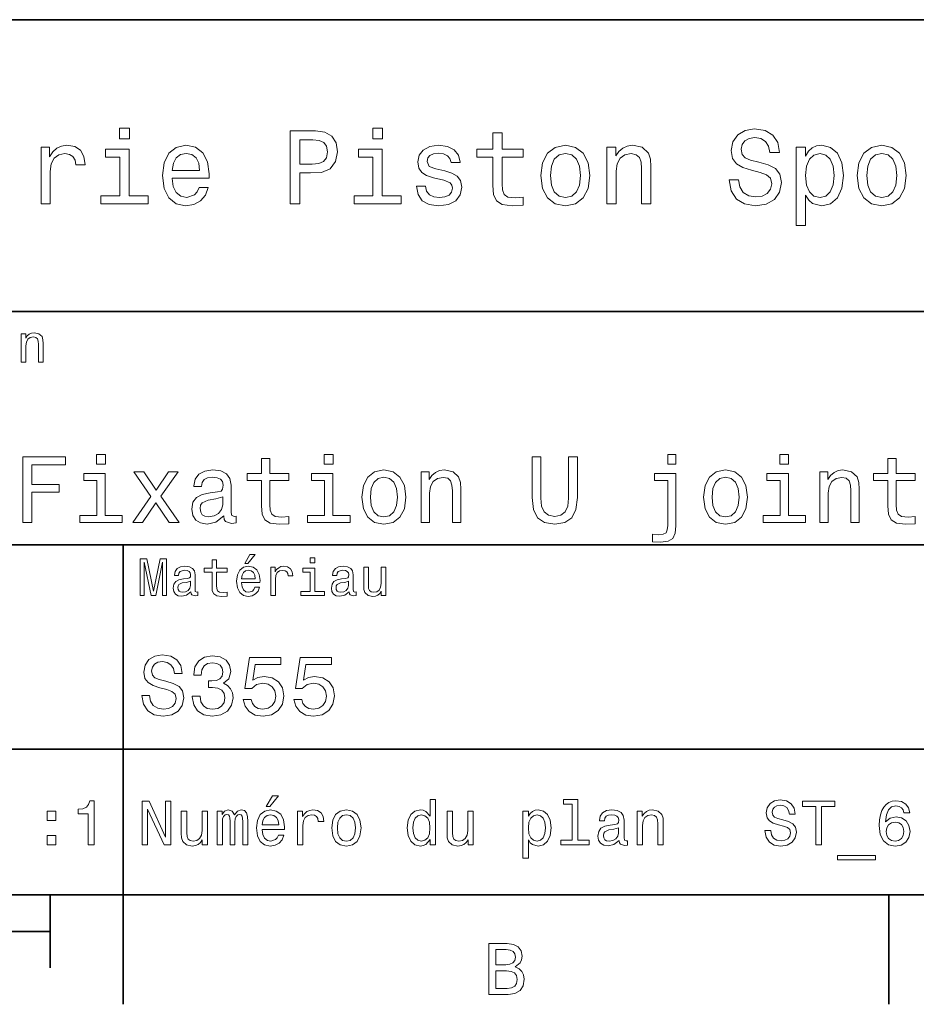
# Model space of a CAD drawing. Extents: x 0 to 420, y 0 to 297.
# Tile 7 of 10: x 308 to 369, y 2 to 70. Entities that reach past the tile are written whole.
import ezdxf

# ---------------------------------------------------------------- set-up
doc = ezdxf.new("R2010")
doc.units = 0

msp = doc.modelspace()

# ---------------------------------------------------------------- linework, layer by layer
at = {"color": 7, "lineweight": 35}
for p, q in [((220, 70), (410, 70)), ((285, 50), (410, 50)), ((285, 34), (410, 34)), ((285, 20), (410, 20)), ((10, 10), (410, 10)), ((220, 10), (410, 10)), ((110, 7.5), (310, 7.5))]:
    msp.add_line(p, q, dxfattribs=at)
at = {"color": 7, "lineweight": 35, "ltscale": 0.35}
msp.add_line((315, 20), (315, 34), dxfattribs=at)
at = {"color": 7, "lineweight": 35, "ltscale": 0.25}
msp.add_line((315, 10), (315, 20), dxfattribs=at)
at = {"color": 7, "lineweight": 35, "ltscale": 0.125}
msp.add_line((310, 10), (310, 5), dxfattribs=at)
at = {"color": 7, "lineweight": 35, "ltscale": 0.1875}
for p, q in [((315, 10), (315, 2.5)), ((367.5, 10), (367.5, 2.5))]:
    msp.add_line(p, q, dxfattribs=at)
at = {"color": 7, "lineweight": 13}
for points in [[(315.439484, 62.554031), (314.76944, 62.554031), (314.76944, 61.833572), (315.439484, 61.833572)], [(326.462524, 57.381123), (327.125366, 57.381123), (327.125366, 59.492073), (327.860229, 59.492073), (328.602295, 59.528095), (329.193085, 59.780258), (329.574921, 60.270172), (329.70462, 60.940201), (329.60376, 61.559795), (329.315552, 62.013687), (328.840057, 62.287464), (328.19165, 62.381123), (326.462524, 62.381123)], [(332.788177, 62.554031), (332.118164, 62.554031), (332.118164, 61.833572), (332.788177, 61.833572)], [(340.353027, 60.579971), (340.353027, 58.64193), (340.39624, 58.015129), (340.597992, 57.582851), (341.001434, 57.330688), (341.685883, 57.244236), (342.43515, 57.280258), (342.43515, 57.827808), (341.887604, 57.78458), (341.390503, 57.842216), (341.123932, 58.022331), (341.008636, 58.324928), (340.98703, 58.75), (340.98703, 60.579971), (342.43515, 60.579971), (342.43515, 61.120316), (340.98703, 61.120316), (340.98703, 62.251438), (340.353027, 62.251438), (340.353027, 61.120316), (339.257935, 61.120316), (339.257935, 60.579971)], [(357.20462, 59.030979), (356.549011, 59.030979), (356.693085, 58.267288), (357.053314, 57.70533), (357.608063, 57.366714), (358.357361, 57.244236), (359.099426, 57.359509), (359.654175, 57.67651), (360.007202, 58.17363), (360.136902, 58.82925), (360.028809, 59.420029), (359.726227, 59.801872), (359.236328, 60.054031), (358.580688, 60.241352), (358.018738, 60.378242), (357.651306, 60.536743), (357.442383, 60.767288), (357.377533, 61.127522), (357.442383, 61.451729), (357.6297, 61.696686), (357.917877, 61.862389), (358.314117, 61.920029), (358.71759, 61.84798), (359.034576, 61.653458), (359.24353, 61.32925), (359.344391, 60.889767), (360, 60.889767), (360, 60.904179), (359.884735, 61.581409), (359.546112, 62.085732), (359.01297, 62.402737), (358.292511, 62.510807), (357.644104, 62.402737), (357.139771, 62.100143), (356.815552, 61.631844), (356.700287, 61.026657), (356.793945, 60.486309), (357.067719, 60.118874), (357.5, 59.873917), (358.09079, 59.6866), (358.674347, 59.520893), (359.113831, 59.362389), (359.380402, 59.131844), (359.47406, 58.757202), (359.387604, 58.375359), (359.164276, 58.087173), (358.825653, 57.907059), (358.386169, 57.849422), (357.896271, 57.928673), (357.521606, 58.159222), (357.283875, 58.533859)], [(328.011536, 61.76873), (328.443787, 61.725502), (328.760803, 61.588615), (328.94812, 61.336452), (329.01297, 60.940201), (328.940918, 60.522331), (328.746399, 60.270172), (328.414978, 60.140488), (327.96109, 60.104465), (327.125366, 60.104465), (327.125366, 61.76873)], [(309.380402, 57.381123), (310.014404, 57.381123), (310.014404, 59.592937), (310.079254, 60.12608), (310.273773, 60.507923), (310.59079, 60.738472), (311.015839, 60.817722), (311.332855, 60.767288), (311.570618, 60.623199), (311.714691, 60.378242), (311.765137, 60.046829), (312.406342, 60.046829), (312.319885, 60.630402), (312.082123, 61.048271), (311.685883, 61.30043), (311.145538, 61.386887), (310.778107, 61.32925), (310.46109, 61.185158), (310.180115, 60.940201), (309.956757, 60.608788), (309.956757, 61.25), (309.380402, 61.25)], [(315.417877, 57.914265), (315.417877, 61.120316), (313.789612, 61.120316), (313.789612, 60.579971), (314.783875, 60.579971), (314.783875, 57.914265), (313.48703, 57.914265), (313.48703, 57.381123), (316.729095, 57.381123), (316.729095, 57.914265)], [(318.371765, 59.131844), (320.907776, 59.131844), (320.914978, 59.427231), (320.799713, 60.255764), (320.482697, 60.875359), (319.978394, 61.25), (319.30835, 61.386887), (318.65274, 61.242794), (318.148407, 60.839336), (317.824219, 60.183716), (317.708923, 59.319164), (317.816986, 58.432995), (318.141205, 57.78458), (318.638336, 57.381123), (319.286743, 57.244236), (319.848694, 57.337894), (320.309784, 57.582851), (320.648407, 57.971901), (320.842926, 58.490631), (320.216125, 58.490631), (320.086456, 58.20245), (319.899139, 57.986309), (319.365997, 57.8134), (318.955322, 57.892651), (318.645538, 58.14481), (318.443787, 58.555473), (318.371765, 59.110229)], [(318.371765, 59.664986), (318.451019, 60.162102), (318.645538, 60.529537), (318.940918, 60.75288), (319.329956, 60.83213), (319.711823, 60.75288), (320.007202, 60.529537), (320.187317, 60.162102), (320.252167, 59.664986)], [(332.766571, 57.914265), (332.766571, 61.120316), (331.138336, 61.120316), (331.138336, 60.579971), (332.132568, 60.579971), (332.132568, 57.914265), (330.835724, 57.914265), (330.835724, 57.381123), (334.07782, 57.381123), (334.07782, 57.914265)], [(337.060516, 59.636166), (336.44812, 59.780258), (335.994232, 59.945965), (335.842926, 60.28458), (335.886169, 60.522331), (336.037476, 60.695244), (336.28241, 60.803314), (336.635437, 60.846542), (336.97406, 60.803314), (337.240631, 60.67363), (337.413544, 60.479107), (337.485596, 60.219738), (338.105194, 60.219738), (338.105194, 60.23415), (337.997131, 60.70245), (337.701721, 61.069885), (337.240631, 61.30043), (336.635437, 61.386887), (336.023041, 61.30043), (335.576355, 61.062679), (335.29538, 60.709652), (335.208923, 60.262966), (335.273773, 59.830688), (335.475494, 59.528095), (335.806915, 59.311958), (336.289612, 59.16066), (336.995667, 58.987751), (337.427948, 58.807636), (337.543213, 58.663544), (337.586456, 58.447407), (337.521606, 58.180836), (337.348694, 57.979107), (337.067719, 57.849422), (336.693085, 57.806194), (336.296814, 57.849422), (336.008636, 58.000721), (335.814117, 58.245674), (335.734863, 58.584293), (335.122467, 58.584293), (335.223328, 58.007923), (335.518738, 57.590057), (335.98703, 57.337894), (336.635437, 57.244236), (337.312683, 57.337894), (337.809814, 57.590057), (338.112396, 57.993515), (338.220459, 58.519451), (338.141205, 58.973343), (337.917877, 59.283138), (337.550415, 59.484871)], [(343.65274, 59.311958), (343.768005, 58.432995), (344.099426, 57.78458), (344.625366, 57.381123), (345.331421, 57.244236), (346.030273, 57.381123), (346.556213, 57.777374), (346.887604, 58.425793), (347.010101, 59.311958), (346.887604, 60.190922), (346.556213, 60.846542), (346.030273, 61.242794), (345.331421, 61.386887), (344.625366, 61.242794), (344.099426, 60.839336), (343.768005, 60.190922)], [(344.301147, 59.319164), (344.365997, 59.967579), (344.567719, 60.435879), (344.891937, 60.72406), (345.331421, 60.824928), (345.763702, 60.72406), (346.087891, 60.443081), (346.289612, 59.967579), (346.361664, 59.319164), (346.289612, 58.663544), (346.087891, 58.188038), (345.763702, 57.899853), (345.331421, 57.806194), (344.891937, 57.899853), (344.567719, 58.188038), (344.365997, 58.663544)], [(348.177246, 57.381123), (348.811249, 57.381123), (348.811249, 59.614552), (348.876099, 60.12608), (349.085022, 60.500717), (349.409241, 60.731266), (349.841492, 60.817722), (350.187317, 60.745674), (350.403473, 60.551151), (350.511536, 60.226944), (350.547546, 59.794666), (350.547546, 57.381123), (351.181549, 57.381123), (351.181549, 59.924351), (351.15274, 60.435879), (351.023071, 60.86095), (350.597992, 61.25), (349.93515, 61.386887), (349.567719, 61.336452), (349.257935, 61.199566), (348.991364, 60.969017), (348.78241, 60.659222), (348.78241, 61.25), (348.177246, 61.25)], [(361.786743, 60.652016), (361.786743, 61.25), (361.15274, 61.25), (361.15274, 55.882565), (361.786743, 55.882565), (361.786743, 57.971901), (362.010101, 57.633286), (362.262268, 57.409943), (362.896271, 57.244236), (363.501465, 57.381123), (363.976959, 57.791786), (364.286743, 58.440201), (364.402039, 59.319164), (364.286743, 60.190922), (363.976959, 60.839336), (363.501465, 61.242794), (362.896271, 61.386887), (362.550446, 61.343658), (362.255066, 61.206772), (362.002899, 60.976223)], [(362.788208, 57.8134), (362.363129, 57.907059), (362.053314, 58.195244), (361.858795, 58.663544), (361.793945, 59.319164), (361.858795, 59.967579), (362.053314, 60.435879), (362.363129, 60.716858), (362.788208, 60.817722), (363.177246, 60.716858), (363.48703, 60.428673), (363.68158, 59.960373), (363.753601, 59.319164), (363.68158, 58.67075), (363.48703, 58.195244), (363.177246, 57.907059)], [(365.338623, 59.311958), (365.453888, 58.432995), (365.785309, 57.78458), (366.311249, 57.381123), (367.017303, 57.244236), (367.716125, 57.381123), (368.242065, 57.777374), (368.573486, 58.425793), (368.695984, 59.311958), (368.573486, 60.190922), (368.242065, 60.846542), (367.716125, 61.242794), (367.017303, 61.386887), (366.311249, 61.242794), (365.785309, 60.839336), (365.453888, 60.190922)], [(365.98703, 59.319164), (366.05188, 59.967579), (366.253601, 60.435879), (366.57782, 60.72406), (367.017303, 60.824928), (367.449585, 60.72406), (367.773773, 60.443081), (367.975525, 59.967579), (368.047546, 59.319164), (367.975525, 58.663544), (367.773773, 58.188038), (367.449585, 57.899853), (367.017303, 57.806194), (366.57782, 57.899853), (366.253601, 58.188038), (366.05188, 58.663544)], [(308.024506, 46.530979), (308.341492, 46.530979), (308.341492, 47.647694), (308.373932, 47.903458), (308.478394, 48.090778), (308.640503, 48.206051), (308.856628, 48.249279), (309.029541, 48.213257), (309.137604, 48.115993), (309.19165, 47.953888), (309.209656, 47.737751), (309.209656, 46.530979), (309.526672, 46.530979), (309.526672, 47.802593), (309.512238, 48.058357), (309.447418, 48.270893), (309.234863, 48.465416), (308.903473, 48.533859), (308.719727, 48.508644), (308.56485, 48.440201), (308.431549, 48.324928), (308.327087, 48.170029), (308.327087, 48.465416), (308.024506, 48.465416)], [(308.136169, 35.530258), (308.739197, 35.530258), (308.739197, 37.598701), (310.632568, 37.598701), (310.632568, 38.136887), (308.739197, 38.136887), (308.739197, 39.485588), (311.067017, 39.485588), (311.067017, 40.030258), (308.136169, 40.030258)], [(313.790344, 40.185879), (313.187347, 40.185879), (313.187347, 39.537464), (313.790344, 39.537464)], [(324.502167, 38.409222), (324.502167, 36.664986), (324.541077, 36.100864), (324.722626, 35.711815), (325.085754, 35.484871), (325.701752, 35.407059), (326.376099, 35.43948), (326.376099, 35.932274), (325.883301, 35.893372), (325.435883, 35.945244), (325.195984, 36.107349), (325.092224, 36.379681), (325.072784, 36.762245), (325.072784, 38.409222), (326.376099, 38.409222), (326.376099, 38.895531), (325.072784, 38.895531), (325.072784, 39.913544), (324.502167, 39.913544), (324.502167, 38.895531), (323.516571, 38.895531), (323.516571, 38.409222)], [(329.404205, 40.185879), (328.801178, 40.185879), (328.801178, 39.537464), (329.404205, 39.537464)], [(343.046844, 37.242073), (343.137634, 36.431557), (343.422913, 35.854465), (343.90274, 35.523773), (344.596558, 35.407059), (345.283875, 35.523773), (345.763702, 35.854465), (346.049011, 36.425072), (346.146271, 37.242073), (346.146271, 40.030258), (345.543243, 40.030258), (345.543243, 37.209652), (345.484894, 36.658501), (345.309814, 36.262966), (345.011536, 36.029537), (344.596558, 35.951729), (344.16861, 36.029537), (343.870331, 36.262966), (343.695251, 36.652016), (343.643372, 37.209652), (343.643372, 40.030258), (343.046844, 40.030258)], [(352.909241, 40.185879), (352.338623, 40.185879), (352.338623, 39.537464), (352.909241, 39.537464)], [(360.631866, 40.185879), (360.028839, 40.185879), (360.028839, 39.537464), (360.631866, 39.537464)], [(367.440216, 38.409222), (367.440216, 36.664986), (367.479126, 36.100864), (367.660675, 35.711815), (368.023773, 35.484871), (368.639771, 35.407059), (369.314117, 35.43948), (369.314117, 35.932274), (368.82135, 35.893372), (368.373932, 35.945244), (368.134003, 36.107349), (368.030273, 36.379681), (368.010803, 36.762245), (368.010803, 38.409222), (369.314117, 38.409222), (369.314117, 38.895531), (368.010803, 38.895531), (368.010803, 39.913544), (367.440216, 39.913544), (367.440216, 38.895531), (366.45462, 38.895531), (366.45462, 38.409222)], [(313.770905, 36.010086), (313.770905, 38.895531), (312.305481, 38.895531), (312.305481, 38.409222), (313.200317, 38.409222), (313.200317, 36.010086), (312.033142, 36.010086), (312.033142, 35.530258), (314.951019, 35.530258), (314.951019, 36.010086)], [(316.345123, 35.530258), (317.239929, 36.885445), (318.160675, 35.530258), (318.847992, 35.530258), (317.603027, 37.326366), (318.776672, 39.012245), (318.115295, 39.012245), (317.265869, 37.747837), (316.416443, 39.012245), (315.742096, 39.012245), (316.896271, 37.319885), (315.677246, 35.530258)], [(321.902039, 35.98415), (321.902039, 35.964695), (321.934448, 35.744236), (322.031708, 35.588615), (322.440216, 35.465416), (322.757935, 35.517288), (322.757935, 35.958214), (322.621765, 35.938759), (322.440216, 36.023052), (322.407806, 36.282421), (322.407806, 38.085014), (322.329987, 38.545387), (322.103027, 38.869595), (321.70752, 39.064121), (321.149872, 39.135445), (320.605194, 39.057636), (320.203186, 38.837173), (319.950317, 38.493515), (319.865997, 38.039623), (319.865997, 38.000721), (320.378265, 38.000721), (320.423645, 38.273052), (320.566284, 38.467579), (320.799713, 38.584293), (321.130432, 38.629681), (321.448151, 38.59726), (321.675079, 38.5), (321.811249, 38.331409), (321.856628, 38.09798), (321.830719, 37.825645), (321.726959, 37.68948), (321.46759, 37.624638), (320.981293, 37.572765), (320.423645, 37.456051), (320.028107, 37.248558), (319.794678, 36.924351), (319.723358, 36.444523), (319.788208, 36.016571), (319.989197, 35.698845), (320.313416, 35.497837), (320.760834, 35.426514), (321.363861, 35.562679)], [(329.384735, 36.010086), (329.384735, 38.895531), (327.919312, 38.895531), (327.919312, 38.409222), (328.814148, 38.409222), (328.814148, 36.010086), (327.646973, 36.010086), (327.646973, 35.530258), (330.56485, 35.530258), (330.56485, 36.010086)], [(331.375366, 37.268009), (331.479126, 36.476944), (331.777405, 35.893372), (332.250732, 35.530258), (332.886169, 35.407059), (333.515137, 35.530258), (333.988495, 35.886887), (334.286743, 36.470459), (334.396973, 37.268009), (334.286743, 38.059078), (333.988495, 38.649136), (333.515137, 39.005764), (332.886169, 39.135445), (332.250732, 39.005764), (331.777405, 38.642651), (331.479126, 38.059078)], [(331.958954, 37.274494), (332.017303, 37.858067), (332.198853, 38.279537), (332.490662, 38.538902), (332.886169, 38.629681), (333.275238, 38.538902), (333.567017, 38.286022), (333.748566, 37.858067), (333.813416, 37.274494), (333.748566, 36.684437), (333.567017, 36.256481), (333.275238, 35.997116), (332.886169, 35.912823), (332.490662, 35.997116), (332.198853, 36.256481), (332.017303, 36.684437)], [(335.447418, 35.530258), (336.018036, 35.530258), (336.018036, 37.540344), (336.076385, 38.000721), (336.264435, 38.337894), (336.556213, 38.545387), (336.945251, 38.623199), (337.2565, 38.558357), (337.451019, 38.383286), (337.548279, 38.091499), (337.580719, 37.70245), (337.580719, 35.530258), (338.151306, 35.530258), (338.151306, 37.819164), (338.125366, 38.279537), (338.008667, 38.662102), (337.626099, 39.012245), (337.029541, 39.135445), (336.698853, 39.090057), (336.420044, 38.966858), (336.180115, 38.759365), (335.992096, 38.480545), (335.992096, 39.012245), (335.447418, 39.012245)], [(351.288208, 34.719738), (351.288208, 34.207493), (351.871765, 34.175072), (352.371033, 34.239914), (352.688782, 34.440922), (352.857361, 34.791065), (352.909241, 35.290344), (352.909241, 38.895531), (351.443817, 38.895531), (351.443817, 38.409222), (352.338623, 38.409222), (352.338623, 35.335735), (352.312683, 35.024494), (352.228394, 34.829971), (352.040344, 34.719738), (351.722626, 34.687317)], [(354.796112, 37.268009), (354.899872, 36.476944), (355.198151, 35.893372), (355.671478, 35.530258), (356.306915, 35.407059), (356.935883, 35.530258), (357.409241, 35.886887), (357.70752, 36.470459), (357.817749, 37.268009), (357.70752, 38.059078), (357.409241, 38.649136), (356.935883, 39.005764), (356.306915, 39.135445), (355.671478, 39.005764), (355.198151, 38.642651), (354.899872, 38.059078)], [(355.3797, 37.274494), (355.438049, 37.858067), (355.619598, 38.279537), (355.911377, 38.538902), (356.306915, 38.629681), (356.695984, 38.538902), (356.987762, 38.286022), (357.169312, 37.858067), (357.234161, 37.274494), (357.169312, 36.684437), (356.987762, 36.256481), (356.695984, 35.997116), (356.306915, 35.912823), (355.911377, 35.997116), (355.619598, 36.256481), (355.438049, 36.684437)], [(360.612396, 36.010086), (360.612396, 38.895531), (359.146973, 38.895531), (359.146973, 38.409222), (360.041809, 38.409222), (360.041809, 36.010086), (358.874634, 36.010086), (358.874634, 35.530258), (361.792511, 35.530258), (361.792511, 36.010086)], [(362.771606, 35.530258), (363.342224, 35.530258), (363.342224, 37.540344), (363.400574, 38.000721), (363.588623, 38.337894), (363.880402, 38.545387), (364.26947, 38.623199), (364.580688, 38.558357), (364.775238, 38.383286), (364.872498, 38.091499), (364.904907, 37.70245), (364.904907, 35.530258), (365.475525, 35.530258), (365.475525, 37.819164), (365.449585, 38.279537), (365.332855, 38.662102), (364.950287, 39.012245), (364.35376, 39.135445), (364.023071, 39.090057), (363.744263, 38.966858), (363.504333, 38.759365), (363.316284, 38.480545), (363.316284, 39.012245), (362.771606, 39.012245)], [(321.837189, 36.749279), (321.759369, 36.412102), (321.55188, 36.152737), (321.240662, 35.98415), (320.858093, 35.925793), (320.611694, 35.958214), (320.436615, 36.061958), (320.326385, 36.243515), (320.293976, 36.496395), (320.319885, 36.723343), (320.423645, 36.885445), (320.838623, 37.067001), (321.363861, 37.14481), (321.837189, 37.30043)], [(323.341492, 32.728386), (323.554047, 32.728386), (324.054749, 33.340778), (323.701721, 33.340778)], [(328.161377, 33.117435), (327.826355, 33.117435), (327.826355, 32.757202), (328.161377, 32.757202)], [(316.183716, 30.530979), (316.46109, 30.530979), (316.46109, 32.80043), (316.929382, 30.530979), (317.239197, 30.530979), (317.703888, 32.80043), (317.703888, 30.530979), (317.984863, 30.530979), (317.984863, 33.030979), (317.54538, 33.030979), (317.08429, 30.826368), (316.626801, 33.030979), (316.183716, 33.030979)], [(319.656342, 30.78314), (319.656342, 30.772333), (319.674347, 30.649855), (319.728394, 30.5634), (319.955322, 30.494957), (320.131836, 30.523775), (320.131836, 30.768732), (320.056183, 30.757925), (319.955322, 30.804754), (319.937317, 30.948847), (319.937317, 31.950287), (319.894104, 32.206051), (319.768005, 32.386166), (319.548279, 32.494236), (319.238464, 32.533859), (318.935883, 32.490635), (318.712524, 32.368156), (318.572052, 32.177231), (318.525208, 31.925072), (318.525208, 31.903458), (318.809784, 31.903458), (318.835022, 32.054756), (318.914276, 32.162823), (319.043945, 32.227665), (319.227661, 32.25288), (319.404175, 32.234871), (319.530273, 32.180836), (319.605896, 32.087173), (319.631134, 31.957493), (319.61673, 31.806194), (319.559082, 31.730547), (319.414978, 31.694523), (319.144806, 31.665705), (318.835022, 31.600864), (318.615265, 31.48559), (318.485596, 31.305475), (318.445953, 31.038904), (318.481995, 30.801151), (318.593658, 30.62464), (318.773773, 30.512968), (319.022339, 30.473343), (319.357361, 30.54899)], [(321.100861, 32.130402), (321.100861, 31.161383), (321.122467, 30.847982), (321.223328, 30.631844), (321.425079, 30.505762), (321.767303, 30.462536), (322.141937, 30.480547), (322.141937, 30.754322), (321.868164, 30.732708), (321.619598, 30.761526), (321.486298, 30.851583), (321.42868, 31.002882), (321.417877, 31.215418), (321.417877, 32.130402), (322.141937, 32.130402), (322.141937, 32.400574), (321.417877, 32.400574), (321.417877, 32.966137), (321.100861, 32.966137), (321.100861, 32.400574), (320.553314, 32.400574), (320.553314, 32.130402)], [(323.121765, 31.40634), (324.389771, 31.40634), (324.393372, 31.554033), (324.335724, 31.9683), (324.177246, 32.278099), (323.925079, 32.465416), (323.590057, 32.533859), (323.262238, 32.461815), (323.010101, 32.260086), (322.847992, 31.932276), (322.790344, 31.5), (322.844391, 31.056915), (323.00647, 30.732708), (323.255035, 30.530979), (323.579254, 30.462536), (323.860229, 30.509365), (324.09079, 30.631844), (324.260101, 30.826368), (324.357361, 31.085733), (324.043945, 31.085733), (323.979095, 30.941643), (323.885437, 30.833572), (323.618866, 30.747118), (323.413544, 30.786743), (323.258636, 30.912823), (323.157776, 31.118155), (323.121765, 31.395533)], [(325.131836, 30.530979), (325.448853, 30.530979), (325.448853, 31.636887), (325.481262, 31.903458), (325.578522, 32.094379), (325.73703, 32.209652), (325.949554, 32.249279), (326.108063, 32.224064), (326.226959, 32.152016), (326.298981, 32.029537), (326.324219, 31.863832), (326.644806, 31.863832), (326.601593, 32.155621), (326.482697, 32.364552), (326.284576, 32.490635), (326.014404, 32.533859), (325.830688, 32.505043), (325.67218, 32.432995), (325.531708, 32.310516), (325.420044, 32.144814), (325.420044, 32.465416), (325.131836, 32.465416)], [(328.150574, 30.79755), (328.150574, 32.400574), (327.336456, 32.400574), (327.336456, 32.130402), (327.833588, 32.130402), (327.833588, 30.79755), (327.18515, 30.79755), (327.18515, 30.530979), (328.806183, 30.530979), (328.806183, 30.79755)], [(330.499268, 30.78314), (330.499268, 30.772333), (330.517303, 30.649855), (330.57132, 30.5634), (330.798279, 30.494957), (330.974792, 30.523775), (330.974792, 30.768732), (330.899139, 30.757925), (330.798279, 30.804754), (330.780273, 30.948847), (330.780273, 31.950287), (330.73703, 32.206051), (330.610962, 32.386166), (330.391205, 32.494236), (330.081421, 32.533859), (329.778809, 32.490635), (329.555481, 32.368156), (329.414978, 32.177231), (329.368164, 31.925072), (329.368164, 31.903458), (329.65274, 31.903458), (329.677948, 32.054756), (329.757202, 32.162823), (329.886902, 32.227665), (330.070618, 32.25288), (330.247131, 32.234871), (330.373199, 32.180836), (330.448853, 32.087173), (330.47406, 31.957493), (330.459656, 31.806194), (330.402008, 31.730547), (330.257935, 31.694523), (329.987762, 31.665705), (329.677948, 31.600864), (329.458221, 31.48559), (329.328522, 31.305475), (329.28891, 31.038904), (329.324921, 30.801151), (329.436584, 30.62464), (329.616699, 30.512968), (329.865265, 30.473343), (330.200287, 30.54899)], [(333.010071, 32.465416), (332.693085, 32.465416), (332.693085, 31.348703), (332.657074, 31.089336), (332.552582, 30.902016), (332.390503, 30.786743), (332.177948, 30.750719), (332.008636, 30.779539), (331.900574, 30.865993), (331.839325, 31.013687), (331.824921, 31.222622), (331.824921, 32.465416), (331.507935, 32.465416), (331.507935, 31.193804), (331.518738, 30.93804), (331.587189, 30.725504), (331.796112, 30.530979), (332.131134, 30.462536), (332.311249, 30.487751), (332.466125, 30.552593), (332.599426, 30.664265), (332.707489, 30.826368), (332.707489, 30.530979), (333.010071, 30.530979)], [(323.121765, 31.672911), (323.161377, 31.921469), (323.258636, 32.105186), (323.406342, 32.216858), (323.600861, 32.256485), (323.791779, 32.216858), (323.939484, 32.105186), (324.029541, 31.921469), (324.061951, 31.672911)], [(319.620331, 31.208212), (319.577087, 31.020893), (319.461823, 30.876801), (319.28891, 30.78314), (319.076355, 30.750719), (318.939484, 30.768732), (318.842224, 30.826368), (318.780975, 30.927233), (318.76297, 31.067722), (318.777374, 31.193804), (318.835022, 31.283861), (319.065552, 31.384726), (319.357361, 31.427954), (319.620331, 31.514408)], [(330.463257, 31.208212), (330.420044, 31.020893), (330.304749, 30.876801), (330.131836, 30.78314), (329.919312, 30.750719), (329.78241, 30.768732), (329.68515, 30.826368), (329.623932, 30.927233), (329.605896, 31.067722), (329.620331, 31.193804), (329.677948, 31.283861), (329.908508, 31.384726), (330.200287, 31.427954), (330.463257, 31.514408)], [(316.824219, 23.680117), (316.299713, 23.680117), (316.414978, 23.069164), (316.703156, 22.619596), (317.146973, 22.348703), (317.746399, 22.250721), (318.340057, 22.342941), (318.783875, 22.596542), (319.066284, 22.994238), (319.170044, 23.518732), (319.083588, 23.991356), (318.841492, 24.296831), (318.449554, 24.49856), (317.925079, 24.648417), (317.475494, 24.757925), (317.181549, 24.884727), (317.014404, 25.069164), (316.962524, 25.357349), (317.014404, 25.616714), (317.164276, 25.812681), (317.394806, 25.945246), (317.711823, 25.991356), (318.034576, 25.933718), (318.288177, 25.778099), (318.455322, 25.518732), (318.536011, 25.167149), (319.060516, 25.167149), (319.060516, 25.178675), (318.968292, 25.720463), (318.697418, 26.12392), (318.270905, 26.377522), (317.694519, 26.463978), (317.175781, 26.377522), (316.772339, 26.135448), (316.51297, 25.760807), (316.420746, 25.276657), (316.495667, 24.844381), (316.714691, 24.550434), (317.060516, 24.354467), (317.533142, 24.204613), (318, 24.072046), (318.351593, 23.945246), (318.56485, 23.760807), (318.639771, 23.461096), (318.570618, 23.155621), (318.391937, 22.925074), (318.121033, 22.780981), (317.76944, 22.734871), (317.377533, 22.798271), (317.07782, 22.98271), (316.887604, 23.282421)], [(319.752167, 23.616716), (319.752167, 23.57637), (319.844391, 23.023056), (320.115265, 22.60807), (320.541779, 22.342941), (321.106628, 22.244957), (321.706055, 22.342941), (322.155609, 22.596542), (322.443817, 23), (322.547546, 23.518732), (322.501434, 23.858791), (322.374634, 24.135448), (322.167145, 24.348703), (321.890503, 24.504324), (322.265137, 24.815563), (322.397705, 25.311239), (322.311249, 25.760807), (322.063416, 26.100864), (321.659943, 26.314121), (321.106628, 26.38905), (320.587891, 26.296831), (320.190216, 26.043228), (319.930847, 25.639771), (319.844391, 25.103746), (319.844391, 25.063402), (320.357361, 25.063402), (320.403473, 25.432278), (320.553314, 25.697407), (320.79538, 25.858791), (321.135437, 25.916428), (321.43515, 25.870317), (321.654175, 25.749281), (321.786743, 25.553314), (321.838623, 25.288185), (321.786743, 25.005764), (321.648407, 24.815563), (321.406342, 24.700289), (321.07782, 24.665707), (320.853027, 24.671471), (320.853027, 24.216139), (321.135437, 24.227667), (321.498566, 24.175793), (321.76944, 24.037464), (321.930847, 23.812681), (321.988464, 23.518732), (321.925079, 23.184439), (321.757935, 22.9366), (321.492798, 22.780981), (321.141205, 22.729107), (320.778107, 22.786745), (320.51297, 22.959656), (320.345825, 23.236313), (320.28241, 23.616716)], [(323.244965, 23.40346), (323.371765, 22.930836), (323.654175, 22.56196), (324.069153, 22.331413), (324.599426, 22.244957), (325.181549, 22.348703), (325.636902, 22.631124), (325.925079, 23.080692), (326.034576, 23.657061), (325.936584, 24.193085), (325.659943, 24.613834), (325.227661, 24.884727), (324.668579, 24.98271), (324.236298, 24.913546), (323.902008, 24.723343), (324.063416, 25.801153), (325.815552, 25.801153), (325.815552, 26.273777), (323.677246, 26.273777), (323.360229, 24.152739), (323.82132, 24.152739), (324.155609, 24.423632), (324.582123, 24.521614), (324.951019, 24.458214), (325.233429, 24.273777), (325.412109, 23.991356), (325.475494, 23.628242), (325.412109, 23.265131), (325.227661, 22.98271), (324.945251, 22.804035), (324.582123, 22.740635), (324.276672, 22.780981), (324.040344, 22.913546), (323.867432, 23.121038), (323.780975, 23.40346)], [(326.714691, 23.40346), (326.841492, 22.930836), (327.123932, 22.56196), (327.53891, 22.331413), (328.069153, 22.244957), (328.651306, 22.348703), (329.106628, 22.631124), (329.394806, 23.080692), (329.504333, 23.657061), (329.406342, 24.193085), (329.129669, 24.613834), (328.697418, 24.884727), (328.138336, 24.98271), (327.706055, 24.913546), (327.371765, 24.723343), (327.533142, 25.801153), (329.285309, 25.801153), (329.285309, 26.273777), (327.146973, 26.273777), (326.829956, 24.152739), (327.291077, 24.152739), (327.625366, 24.423632), (328.05188, 24.521614), (328.420746, 24.458214), (328.703156, 24.273777), (328.881836, 23.991356), (328.945251, 23.628242), (328.881836, 23.265131), (328.697418, 22.98271), (328.414978, 22.804035), (328.05188, 22.740635), (327.746399, 22.780981), (327.510071, 22.913546), (327.337189, 23.121038), (327.250732, 23.40346)], [(312.621033, 13.428675), (313.014404, 13.428675), (313.014404, 16.450289), (312.720459, 16.450289), (312.642639, 16.1866), (312.48703, 16.009367), (312.249268, 15.905621), (311.920746, 15.871038), (311.920746, 15.564121), (312.621033, 15.564121)], [(316.315552, 13.428675), (316.674347, 13.428675), (316.674347, 15.888329), (317.824219, 13.428675), (318.286743, 13.428675), (318.286743, 16.428675), (317.923645, 16.428675), (317.923645, 13.969021), (316.786743, 16.428675), (316.315552, 16.428675)], [(324.809814, 16.065563), (325.06485, 16.065563), (325.66571, 16.800432), (325.242065, 16.800432)], [(336.048981, 13.787464), (336.048981, 13.428675), (336.429382, 13.428675), (336.429382, 16.532421), (336.053314, 16.532421), (336.053314, 15.395534), (335.763702, 15.724064), (335.586456, 15.801874), (335.383301, 15.832133), (335.015839, 15.745678), (334.73056, 15.503603), (334.544678, 15.114553), (334.479828, 14.591499), (334.544678, 14.068444), (334.73056, 13.675073), (335.015839, 13.428675), (335.383301, 13.346542), (335.586456, 13.376801), (335.768005, 13.454611)], [(345.788177, 16.212536), (345.788177, 13.748559), (345.005768, 13.748559), (345.005768, 13.428675), (346.946686, 13.428675), (346.946686, 13.748559), (346.168579, 13.748559), (346.168579, 16.532421), (345.19165, 16.532421), (345.19165, 16.212536)], [(359.402039, 14.418589), (359.008667, 14.418589), (359.095123, 13.960375), (359.311249, 13.623199), (359.644104, 13.42003), (360.093658, 13.346542), (360.53891, 13.415707), (360.871765, 13.605908), (361.083588, 13.904179), (361.161407, 14.297551), (361.096558, 14.652018), (360.915009, 14.881124), (360.621063, 15.032421), (360.227692, 15.144814), (359.890503, 15.226946), (359.670044, 15.322046), (359.544678, 15.460375), (359.505768, 15.676514), (359.544678, 15.871038), (359.657074, 16.018013), (359.829987, 16.117435), (360.067749, 16.152018), (360.309814, 16.108789), (360.5, 15.992075), (360.625366, 15.797551), (360.685883, 15.533862), (361.079254, 15.533862), (361.079254, 15.542507), (361.010101, 15.948848), (360.806915, 16.251442), (360.48703, 16.441643), (360.054779, 16.506485), (359.66571, 16.441643), (359.363129, 16.260086), (359.16861, 15.979107), (359.099426, 15.615994), (359.15564, 15.291787), (359.319885, 15.071326), (359.579254, 14.924352), (359.933716, 14.81196), (360.283875, 14.712537), (360.547577, 14.617435), (360.70752, 14.479107), (360.763702, 14.254323), (360.711823, 14.025216), (360.57782, 13.852305), (360.374664, 13.744237), (360.110962, 13.709655), (359.817017, 13.757205), (359.592224, 13.895534), (359.449585, 14.120317)], [(362.488495, 13.428675), (362.886169, 13.428675), (362.886169, 16.065563), (363.793976, 16.065563), (363.793976, 16.428675), (361.576385, 16.428675), (361.576385, 16.065563), (362.488495, 16.065563)], [(368.929413, 15.620317), (368.84729, 15.970462), (368.657074, 16.229828), (368.363129, 16.394093), (367.982727, 16.450289), (367.727692, 16.420029), (367.507233, 16.337896), (367.312683, 16.203892), (367.148438, 16.013689), (367.018738, 15.775937), (366.923645, 15.486312), (366.863129, 15.144814), (366.845825, 14.760087), (366.915009, 14.146254), (367.126801, 13.701009), (367.468323, 13.432998), (367.935181, 13.342219), (368.354492, 13.42003), (368.674377, 13.623199), (368.881866, 13.943084), (368.955353, 14.349424), (368.881866, 14.760087), (368.683014, 15.075649), (368.376099, 15.274496), (367.995697, 15.34366), (367.585022, 15.257205), (367.278107, 15.010807), (367.342957, 15.486312), (367.481293, 15.82781), (367.693085, 16.030981), (367.987061, 16.100145), (368.203186, 16.065563), (368.367462, 15.974785), (368.475525, 15.823487), (368.531708, 15.620317)], [(309.798279, 15.105908), (310.394806, 15.105908), (310.394806, 15.75), (309.798279, 15.75)], [(320.798279, 15.75), (320.417877, 15.75), (320.417877, 14.409943), (320.374634, 14.098703), (320.249268, 13.873919), (320.054749, 13.735591), (319.799713, 13.692364), (319.596527, 13.726946), (319.466858, 13.830692), (319.393372, 14.007925), (319.376068, 14.258646), (319.376068, 15.75), (318.995667, 15.75), (318.995667, 14.224064), (319.008636, 13.917148), (319.09079, 13.662104), (319.341492, 13.428675), (319.74353, 13.346542), (319.959656, 13.376801), (320.145538, 13.454611), (320.305481, 13.588617), (320.43515, 13.783141), (320.43515, 13.428675), (320.798279, 13.428675)], [(321.459656, 13.428675), (321.809784, 13.428675), (321.809784, 14.980548), (321.831421, 15.213978), (321.89624, 15.382565), (321.995667, 15.481989), (322.125366, 15.520894), (322.229095, 15.486312), (322.298279, 15.399857), (322.332855, 15.252882), (322.345825, 15.058358), (322.345825, 13.428675), (322.674347, 13.428675), (322.674347, 14.980548), (322.695953, 15.209655), (322.760803, 15.378242), (322.864563, 15.481989), (322.994232, 15.520894), (323.097992, 15.486312), (323.167145, 15.399857), (323.210388, 15.058358), (323.210388, 13.428675), (323.560516, 13.428675), (323.560516, 15.032421), (323.53891, 15.365274), (323.469727, 15.620317), (323.331421, 15.775937), (323.106628, 15.832133), (322.842926, 15.745678), (322.639771, 15.494957), (322.479828, 15.741355), (322.211823, 15.832133), (321.965424, 15.745678), (321.796844, 15.503603), (321.796844, 15.75), (321.459656, 15.75)], [(324.546112, 14.479107), (326.067719, 14.479107), (326.072052, 14.656341), (326.002869, 15.153459), (325.812683, 15.525217), (325.510101, 15.75), (325.108063, 15.832133), (324.714691, 15.745678), (324.412109, 15.503603), (324.21759, 15.110231), (324.148407, 14.591499), (324.213257, 14.059798), (324.407776, 13.67075), (324.706055, 13.428675), (325.095093, 13.346542), (325.432281, 13.402739), (325.708923, 13.549712), (325.912109, 13.783141), (326.028809, 14.09438), (325.65274, 14.09438), (325.574921, 13.92147), (325.462524, 13.791787), (325.142639, 13.688041), (324.89624, 13.735591), (324.710388, 13.886888), (324.589325, 14.133286), (324.546112, 14.466139)], [(326.958221, 13.428675), (327.338623, 13.428675), (327.338623, 14.755764), (327.377533, 15.075649), (327.494232, 15.304755), (327.684448, 15.443084), (327.939484, 15.490635), (328.129669, 15.460375), (328.272339, 15.373919), (328.358795, 15.226946), (328.389038, 15.028098), (328.773773, 15.028098), (328.721893, 15.378242), (328.579254, 15.628963), (328.341492, 15.78026), (328.017303, 15.832133), (327.796844, 15.797551), (327.606628, 15.711096), (327.438049, 15.564121), (327.304047, 15.365274), (327.304047, 15.75), (326.958221, 15.75)], [(329.305481, 14.587176), (329.374634, 14.059798), (329.573486, 13.67075), (329.889038, 13.428675), (330.312683, 13.346542), (330.731995, 13.428675), (331.047546, 13.666427), (331.246399, 14.055476), (331.319885, 14.587176), (331.246399, 15.114553), (331.047546, 15.507925), (330.731995, 15.745678), (330.312683, 15.832133), (329.889038, 15.745678), (329.573486, 15.503603), (329.374634, 15.114553)], [(339.014404, 15.75), (338.634003, 15.75), (338.634003, 14.409943), (338.59079, 14.098703), (338.465424, 13.873919), (338.270905, 13.735591), (338.015839, 13.692364), (337.812683, 13.726946), (337.682983, 13.830692), (337.609497, 14.007925), (337.592224, 14.258646), (337.592224, 15.75), (337.211823, 15.75), (337.211823, 14.224064), (337.224792, 13.917148), (337.306915, 13.662104), (337.557648, 13.428675), (337.959656, 13.346542), (338.175781, 13.376801), (338.361664, 13.454611), (338.521606, 13.588617), (338.651306, 13.783141), (338.651306, 13.428675), (339.014404, 13.428675)], [(342.788177, 15.391211), (342.788177, 15.75), (342.407776, 15.75), (342.407776, 12.529539), (342.788177, 12.529539), (342.788177, 13.783141), (342.92218, 13.579971), (343.073486, 13.445966), (343.453888, 13.346542), (343.817017, 13.428675), (344.102295, 13.675073), (344.288177, 14.064121), (344.357361, 14.591499), (344.288177, 15.114553), (344.102295, 15.503603), (343.817017, 15.745678), (343.453888, 15.832133), (343.246399, 15.806196), (343.069153, 15.724064), (342.917877, 15.585735)], [(349.01297, 13.731268), (349.01297, 13.7183), (349.034576, 13.571326), (349.099426, 13.46758), (349.371765, 13.385448), (349.583588, 13.42003), (349.583588, 13.713977), (349.492798, 13.701009), (349.371765, 13.757205), (349.350159, 13.930116), (349.350159, 15.131845), (349.298279, 15.438761), (349.146973, 15.6549), (348.883301, 15.784582), (348.511536, 15.832133), (348.148407, 15.78026), (347.880402, 15.633286), (347.711823, 15.404179), (347.65564, 15.101585), (347.65564, 15.075649), (347.997131, 15.075649), (348.027374, 15.257205), (348.122498, 15.386889), (348.278107, 15.464698), (348.498566, 15.494957), (348.710388, 15.473343), (348.861664, 15.408502), (348.952454, 15.29611), (348.982727, 15.140491), (348.965424, 14.958934), (348.896271, 14.868156), (348.723358, 14.824928), (348.399139, 14.790346), (348.027374, 14.712537), (347.763702, 14.574208), (347.608063, 14.358069), (347.560516, 14.038185), (347.60376, 13.752882), (347.737762, 13.541066), (347.953888, 13.407061), (348.252167, 13.35951), (348.654175, 13.450289)], [(350.236328, 13.428675), (350.61673, 13.428675), (350.61673, 14.768732), (350.65564, 15.075649), (350.780975, 15.300432), (350.975525, 15.438761), (351.234863, 15.490635), (351.442383, 15.447407), (351.572052, 15.330692), (351.636902, 15.136168), (351.658508, 14.876801), (351.658508, 13.428675), (352.03891, 13.428675), (352.03891, 14.954612), (352.021606, 15.261528), (351.943817, 15.516571), (351.688782, 15.75), (351.291077, 15.832133), (351.070618, 15.801874), (350.884735, 15.719741), (350.724792, 15.581412), (350.599426, 15.395534), (350.599426, 15.75), (350.236328, 15.75)], [(324.546112, 14.798992), (324.593658, 15.097262), (324.710388, 15.317724), (324.887604, 15.45173), (325.121033, 15.49928), (325.350159, 15.45173), (325.527374, 15.317724), (325.635437, 15.097262), (325.674347, 14.798992)], [(329.694519, 14.591499), (329.733429, 14.980548), (329.854462, 15.261528), (330.048981, 15.434439), (330.312683, 15.494957), (330.572052, 15.434439), (330.766571, 15.26585), (330.887604, 14.980548), (330.930847, 14.591499), (330.887604, 14.198127), (330.766571, 13.912825), (330.572052, 13.739914), (330.312683, 13.683718), (330.048981, 13.739914), (329.854462, 13.912825), (329.733429, 14.198127)], [(335.44812, 15.490635), (335.698853, 15.430116), (335.889038, 15.261528), (336.001434, 14.980548), (336.044678, 14.591499), (336.001434, 14.198127), (335.889038, 13.917148), (335.698853, 13.744237), (335.44812, 13.688041), (335.210388, 13.744237), (335.028809, 13.917148), (334.907776, 14.20245), (334.868866, 14.591499), (334.907776, 14.976225), (335.028809, 15.257205), (335.210388, 15.430116)], [(343.389038, 13.688041), (343.134003, 13.744237), (342.94812, 13.917148), (342.831421, 14.198127), (342.792511, 14.591499), (342.831421, 14.980548), (342.94812, 15.261528), (343.134003, 15.430116), (343.389038, 15.490635), (343.622498, 15.430116), (343.80835, 15.257205), (343.925079, 14.976225), (343.968292, 14.591499), (343.925079, 14.20245), (343.80835, 13.917148), (343.622498, 13.744237)], [(368.536041, 14.345101), (368.488495, 14.072767), (368.367462, 13.865274), (368.172913, 13.726946), (367.930847, 13.683718), (367.675812, 13.726946), (367.481293, 13.860951), (367.355927, 14.068444), (367.317017, 14.340778), (367.360229, 14.60879), (367.481293, 14.81196), (367.680115, 14.941643), (367.948151, 14.989194), (368.18158, 14.941643), (368.367462, 14.816283), (368.488495, 14.613112)], [(348.969757, 14.241355), (348.917877, 14.016571), (348.779541, 13.84366), (348.572052, 13.731268), (348.317017, 13.692364), (348.15274, 13.713977), (348.036041, 13.783141), (347.962555, 13.904179), (347.940918, 14.072767), (347.958221, 14.224064), (348.027374, 14.332133), (348.304047, 14.453171), (348.654175, 14.505044), (348.969757, 14.60879)], [(309.798279, 13.428675), (310.394806, 13.428675), (310.394806, 14.072767), (309.798279, 14.072767)], [(363.988495, 12.711096), (363.988495, 12.408502), (366.59079, 12.408502), (366.59079, 12.711096)], [(341.880402, 5.057997), (342.233429, 5.350504), (342.324219, 5.54719), (342.354462, 5.789265), (342.28891, 6.167507), (342.092224, 6.439841), (341.774506, 6.606268), (341.330688, 6.666787), (340.085022, 6.666787), (340.085022, 3.166787), (341.401306, 3.166787), (341.870331, 3.237392), (342.218292, 3.444164), (342.43515, 3.771974), (342.510803, 4.215778), (342.465424, 4.513329), (342.344391, 4.760447), (342.147705, 4.942003)], [(341.234863, 5.214337), (340.549011, 5.214337), (340.549011, 6.248199), (341.275208, 6.248199), (341.547546, 6.217939), (341.739197, 6.127161), (341.855194, 5.970821), (341.895538, 5.738832), (341.850159, 5.506845), (341.729126, 5.345461), (341.522339, 5.244596)], [(341.345825, 3.585375), (340.549011, 3.585375), (340.549011, 4.790706), (341.300446, 4.790706), (341.618164, 4.755404), (341.845093, 4.649496), (341.981262, 4.467939), (342.026672, 4.205691), (341.981262, 3.928314), (341.855194, 3.736671), (341.643372, 3.620677)]]:
    msp.add_lwpolyline(points, close=True, dxfattribs=at)

doc.saveas('drawing.dxf')
